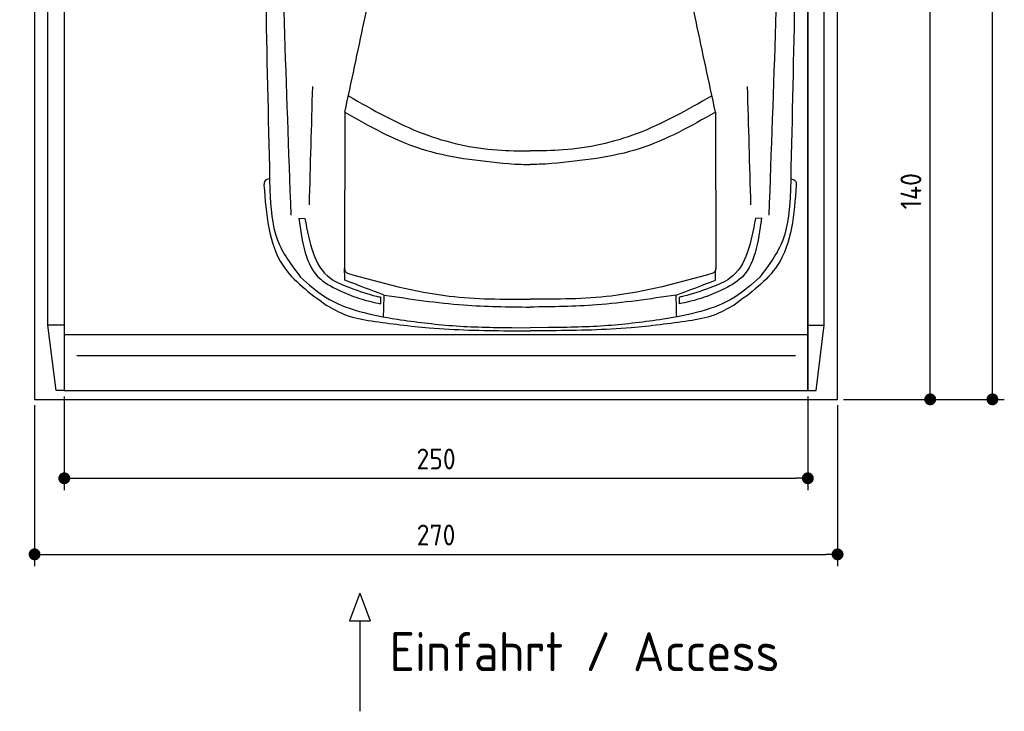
# Model space of a CAD drawing. Header units: millimetres. Extents: x -20 to 3311, y -1049 to 5673.
# Tile 1 of 4: x 0 to 3311, y -1049 to 1277. Entities that reach past the tile are written whole.
import ezdxf

# ---------------------------------------------------------------- set-up
doc = ezdxf.new("R2010")
doc.units = ezdxf.units.MM
for name, color, linetype in [('4', 3, 'Continuous'), ('5', 3, 'Continuous'), ('car', 1, 'Continuous')]:
    doc.layers.add(name, color=color, linetype=linetype)
doc.styles.get("Standard").update_dxf_attribs({"font": 'ISOCP.SHX'})
doc.dimstyles.new('GEN-ISO', dxfattribs={"dimscale": 20, "dimtxt": 3.5, "dimasz": 2, "dimexe": 2, "dimexo": 1, "dimgap": 1.5, "dimtad": 1, "dimdec": 1, "dimdsep": 46, "dimtxsty": 'STANDARD', "dimblk": 'PUNKT', "dimcen": 2, "dimclrd": 256, "dimclre": 256, "dimclrt": 2, "dimadec": 0, "dimazin": 0, "dimtp": 0.1, "dimtm": 0.1, "dimtfac": 0.71, "dimtdec": 1, "dimtmove": 2, "dimatfit": 3, "dimldrblk": 'PUNKT', "dimfxl": 1, "dimtolj": 1, "dimarcsym": 0})

# ---------------------------------------------------------------- blocks, each defined once
blk = doc.blocks.new('PUNKT')
at = {"layer": '4', "color": 0, "linetype": 'ByBlock'}
blk.add_line((-0.5, 0), (-1, 0), dxfattribs=at)
at = {"layer": '4', "color": 0, "linetype": 'ByBlock', "const_width": 0.5}
blk.add_lwpolyline([(-0.25, 0, 1), (0.25, 0, 1)], format="xyb", close=True, dxfattribs=at)
blk = doc.blocks.new('*D3')
at = {"layer": '5', "lineweight": -2}
for p, q in [((2820, 5300), (3310.6, 5300)), ((3270.6, 40), (3270.6, 5260)), ((2770, 0), (3310.6, 0))]:
    blk.add_line(p, q, dxfattribs=at)
at = {"layer": 'DEFPOINTS', "color": 0}
for p in [(2800, 5300), (3270.6, 5300), (2750, 0)]:
    blk.add_point(p, dxfattribs=at)
at = {"layer": '5', "lineweight": -2, "xscale": 40, "yscale": 40, "zscale": 40}
for p, rotation in [((3270.6, 5300), 90), ((3270.6, 0), 270)]:
    blk.add_blockref('PUNKT', p, dxfattribs=dict(at, rotation=rotation))
at = {"layer": '5', "color": 2, "insert": (3205.6, 2650), "char_height": 70, "attachment_point": 5, "rotation": 90}
blk.add_mtext('\\A1;530', dxfattribs=at)
blk = doc.blocks.new('*D4')
at = {"layer": '5', "lineweight": -2}
for p, q in [((50, -20), (50, -561.3)), ((2750, -20), (2750, -561.3)), ((90, -521.3), (2710, -521.3))]:
    blk.add_line(p, q, dxfattribs=at)
at = {"layer": 'DEFPOINTS', "color": 0}
for p in [(50, 0), (2750, 0), (2750, -521.3)]:
    blk.add_point(p, dxfattribs=at)
at = {"layer": '5', "lineweight": -2, "xscale": 40, "yscale": 40, "zscale": 40, "rotation": 180}
blk.add_blockref('PUNKT', (50, -521.3), dxfattribs=at)
at = {"layer": '5', "lineweight": -2, "xscale": 40, "yscale": 40, "zscale": 40}
blk.add_blockref('PUNKT', (2750, -521.3), dxfattribs=at)
at = {"layer": '5', "color": 2, "insert": (1400, -456.3), "char_height": 70, "attachment_point": 5}
blk.add_mtext('270', dxfattribs=at)
blk = doc.blocks.new('*D5')
at = {"layer": '5', "lineweight": -2}
for p, q in [((150, 10), (150, -305.5)), ((2650, 10), (2650, -305.5)), ((190, -265.5), (2610, -265.5))]:
    blk.add_line(p, q, dxfattribs=at)
at = {"layer": 'DEFPOINTS', "color": 0}
for p in [(150, 30), (2650, 30), (2650, -265.5)]:
    blk.add_point(p, dxfattribs=at)
at = {"layer": '5', "lineweight": -2, "xscale": 40, "yscale": 40, "zscale": 40, "rotation": 180}
blk.add_blockref('PUNKT', (150, -265.5), dxfattribs=at)
at = {"layer": '5', "lineweight": -2, "xscale": 40, "yscale": 40, "zscale": 40}
blk.add_blockref('PUNKT', (2650, -265.5), dxfattribs=at)
at = {"layer": '5', "color": 2, "insert": (1400, -200.5), "char_height": 70, "attachment_point": 5}
blk.add_mtext('250', dxfattribs=at)
blk = doc.blocks.new('*D6')
at = {"layer": '5', "lineweight": -2}
for p, q in [((2820, 1400), (3101.5, 1400)), ((3061.5, 40), (3061.5, 1360)), ((2770, 0), (3101.5, 0))]:
    blk.add_line(p, q, dxfattribs=at)
at = {"layer": 'DEFPOINTS', "color": 0}
for p in [(2800, 1400), (3061.5, 1400), (2750, 0)]:
    blk.add_point(p, dxfattribs=at)
at = {"layer": '5', "lineweight": -2, "xscale": 40, "yscale": 40, "zscale": 40}
for p, rotation in [((3061.5, 1400), 90), ((3061.5, 0), 270)]:
    blk.add_blockref('PUNKT', p, dxfattribs=dict(at, rotation=rotation))
at = {"layer": '5', "color": 2, "insert": (2996.5, 700), "char_height": 70, "attachment_point": 5, "rotation": 90}
blk.add_mtext('\\A1;140', dxfattribs=at)

msp = doc.modelspace()

# ---------------------------------------------------------------- linework, layer by layer
for p, q in [((150, 250), (95, 250)), ((122.5, 30), (95, 250)), ((2650, 250), (2705, 250)), ((2677.5, 30), (2705, 250)), ((150, 218), (2650, 218)), ((1143.48, -651.91), (1108.97, -744.61)), ((1143.48, -651.91), (1177.98, -744.61)), ((1108.97, -744.61), (1177.98, -744.61)), ((1143.48, -744.61), (1143.48, -1049.24))]:
    msp.add_line(p, q)
msp.add_lwpolyline([(2800, 5200), (2750, 5200), (2750, 5300), (50, 5300), (50, 5200), (0, 5200), (0, 1400), (50, 1400), (50, 0), (2750, 0), (2750, 1400), (2800, 1400)], close=True)
for points in [[(95, 5210), (150, 5210), (150, 30), (122.5, 30)], [(95, 250), (95, 5210)], [(150, 30), (2650, 30), (2650, 5210)], [(150, 5210), (150, 30)], [(2705, 5210), (2650, 5210), (2650, 30), (2677.5, 30)], [(2705, 250), (2705, 5210)], [(2607.98, 146.19), (1500, 146.19), (192.02, 146.19)]]:
    msp.add_lwpolyline(points)
at = {"layer": 'car'}
for p, q in [((1093.08, 965.73), (1092.21, 442.35)), ((2339.57, 965.72), (2340.42, 442.33)), ((938.65, 608.99), (959.16, 608.46)), ((2493.98, 608.97), (2473.47, 608.43)), ((1213.73, 321.37), (1213.73, 343.83)), ((2218.89, 321.36), (2218.89, 343.82)), ((1654.2, 241.16), (1716.31, 240.71)), ((1778.42, 241.15), (1716.31, 240.71)), ((1644.59, 230.58), (1716.31, 230.58)), ((1788.04, 230.58), (1716.31, 230.58))]:
    msp.add_line(p, q, dxfattribs=at)
for points, knots in [([(838.46, 3389.64), (827.53, 2910.57), (810.47, 2015.01), (831.49, 1119.5), (841.27, 703.04)], [283.9698587, 283.9698587, 283.9698587, 283.9698587, 1721.3370464, 2970.9050259, 2970.9050259, 2970.9050259, 2970.9050259]), ([(912.81, 620.01), (896.94, 1051.01), (862.83, 1977.61), (877.31, 2904.56), (889.1, 3400.37)], [0, 0, 0, 0, 1293.6136458, 2781.0913078, 2781.0913078, 2781.0913078, 2781.0913078]), ([(2519.82, 619.99), (2535.71, 1050.99), (2569.85, 1977.58), (2555.39, 2904.54), (2543.62, 3400.35)], [0, 0, 0, 0, 1293.6136458, 2781.0913078, 2781.0913078, 2781.0913078, 2781.0913078]), ([(2594.26, 3389.62), (2605.17, 2910.54), (2622.21, 2014.98), (2601.16, 1119.47), (2591.37, 703.01)], [283.9698587, 283.9698587, 283.9698587, 283.9698587, 1721.3370464, 2970.9050259, 2970.9050259, 2970.9050259, 2970.9050259]), ([(1093.08, 965.73), (1115.03, 1067.36), (1145.72, 1209.39), (1174.99, 1351.72), (1183.31, 1392.21)], [0, 0, 0, 0, 311.9023012, 435.9160376, 435.9160376, 435.9160376, 435.9160376]), ([(2339.57, 965.72), (2317.61, 1067.34), (2286.94, 1209.37), (2257.67, 1351.7), (2249.34, 1392.19)], [0, 0, 0, 0, 311.9023012, 435.9160376, 435.9160376, 435.9160376, 435.9160376]), ([(1105.73, 1020.58), (1187.41, 973.83), (1343.17, 884.68), (1557.63, 836.56), (1679.5, 836), (1716.32, 835.82)], [0, 0, 0, 0, 281.2556803, 536.382347, 646.808065, 646.808065, 646.808065, 646.808065]), ([(2326.92, 1020.56), (2245.24, 973.82), (2089.47, 884.67), (1875.01, 836.56), (1753.14, 835.99), (1716.32, 835.82)], [0, 0, 0, 0, 281.2556803, 536.382347, 646.808065, 646.808065, 646.808065, 646.808065]), ([(1093.08, 965.73), (1175.76, 919.08), (1346.79, 822.57), (1542.37, 802.98), (1643.41, 792.86)], [0, 0, 0, 0, 281.575554, 582.4593078, 582.4593078, 582.4593078, 582.4593078]), ([(2339.57, 965.72), (2256.88, 919.06), (2085.85, 822.56), (1890.27, 802.97), (1789.23, 792.86)], [0, 0, 0, 0, 281.575554, 582.4593078, 582.4593078, 582.4593078, 582.4593078]), ([(1643.41, 792.86), (1657.63, 791.93), (1681.91, 790.35), (1706.24, 790.27), (1716.32, 790.24)], [0, 0, 0, 0, 42.7526719, 72.9754445, 72.9754445, 72.9754445, 72.9754445]), ([(1789.23, 792.86), (1775.01, 791.93), (1750.73, 790.35), (1726.4, 790.27), (1716.32, 790.24)], [0, 0, 0, 0, 42.7526719, 72.9754445, 72.9754445, 72.9754445, 72.9754445]), ([(840.34, 741.43), (833.76, 740.01), (821.86, 737.46), (821.53, 725.62), (821.38, 720.33)], [0, 0, 0, 0, 17.6855738, 31.9747259, 31.9747259, 31.9747259, 31.9747259]), ([(2592.29, 741.4), (2598.88, 739.99), (2610.77, 737.43), (2611.11, 725.59), (2611.26, 720.3)], [0, 0, 0, 0, 17.6855738, 31.9747259, 31.9747259, 31.9747259, 31.9747259]), ([(821.38, 720.33), (828.86, 622.59), (841.72, 454.8), (975.1, 357.55), (1030.8, 316.94)], [0, 0, 0, 0, 276.6193928, 474.9249952, 474.9249952, 474.9249952, 474.9249952]), ([(841.27, 703.04), (844.19, 645.24), (849.63, 537.46), (913.84, 451.28), (943.61, 411.32)], [0, 0, 0, 0, 169.1446437, 315.395211, 315.395211, 315.395211, 315.395211]), ([(2611.26, 720.3), (2603.77, 622.57), (2590.91, 454.77), (2457.52, 357.53), (2401.83, 316.92)], [0, 0, 0, 0, 276.6193928, 474.9249952, 474.9249952, 474.9249952, 474.9249952]), ([(2591.37, 703.01), (2588.45, 645.22), (2583.01, 537.44), (2518.79, 451.26), (2489.02, 411.3)], [0, 0, 0, 0, 169.1446437, 315.395211, 315.395211, 315.395211, 315.395211]), ([(938.65, 608.99), (949.21, 528.96), (963.7, 419.06), (1057.12, 374.82), (1082.5, 362.8)], [0, 0, 0, 0, 218.0440249, 299.4054584, 299.4054584, 299.4054584, 299.4054584]), ([(959.16, 608.46), (973.78, 528.22), (993.46, 420.25), (1088.25, 384.06), (1112.59, 374.77)], [0, 0, 0, 0, 218.4397328, 293.9209562, 293.9209562, 293.9209562, 293.9209562]), ([(2473.47, 608.43), (2458.85, 528.19), (2439.17, 420.23), (2344.38, 384.04), (2320.04, 374.75)], [0, 0, 0, 0, 218.4397328, 293.9209562, 293.9209562, 293.9209562, 293.9209562]), ([(2493.98, 608.97), (2483.42, 528.93), (2468.93, 419.04), (2375.51, 374.8), (2350.13, 362.78)], [0, 0, 0, 0, 218.0440249, 299.4054584, 299.4054584, 299.4054584, 299.4054584]), ([(1092.21, 442.35), (1092.44, 438.4), (1092.9, 430.63), (1099.22, 426.12), (1102.33, 423.9)], [0, 0, 0, 0, 11.2191559, 22.0826584, 22.0826584, 22.0826584, 22.0826584]), ([(2340.42, 442.33), (2340.19, 438.38), (2339.73, 430.61), (2333.41, 426.11), (2330.3, 423.89)], [0, 0, 0, 0, 11.2191559, 22.0826584, 22.0826584, 22.0826584, 22.0826584]), ([(943.61, 411.32), (970.79, 387.19), (1061.62, 306.54), (1183.53, 284.55), (1268.95, 269.15)], [0, 0, 0, 0, 107.7841305, 360.2185818, 360.2185818, 360.2185818, 360.2185818]), ([(1102.33, 423.9), (1215.54, 392.48), (1416.71, 336.64), (1625.17, 336.64), (1716.31, 336.64)], [0, 0, 0, 0, 350.4108358, 622.6640922, 622.6640922, 622.6640922, 622.6640922]), ([(2330.3, 423.89), (2217.09, 392.47), (2015.92, 336.63), (1807.46, 336.63), (1716.31, 336.64)], [0, 0, 0, 0, 350.4108358, 622.6640922, 622.6640922, 622.6640922, 622.6640922]), ([(2489.02, 411.3), (2461.84, 387.17), (2371.01, 306.52), (2249.1, 284.54), (2163.67, 269.13)], [0, 0, 0, 0, 107.7841305, 360.2185818, 360.2185818, 360.2185818, 360.2185818]), ([(1112.59, 374.77), (1141.43, 364.2), (1174.74, 351.99), (1209.38, 344.74), (1214.03, 343.77)], [0, 0, 0, 0, 91.8951121, 106.1269216, 106.1269216, 106.1269216, 106.1269216]), ([(2320.04, 374.75), (2291.2, 364.18), (2257.88, 351.98), (2223.25, 344.73), (2218.6, 343.76)], [0, 0, 0, 0, 91.8951121, 106.1269216, 106.1269216, 106.1269216, 106.1269216]), ([(1082.5, 362.8), (1103.85, 353.76), (1146.28, 335.78), (1191.34, 326.16), (1213.73, 321.37)], [0, 0, 0, 0, 69.377531, 137.8923851, 137.8923851, 137.8923851, 137.8923851]), ([(1225.53, 350.79), (1314.35, 337.5), (1477.1, 313.15), (1641.59, 311.2), (1716.31, 310.32)], [0, 0, 0, 0, 269.0483183, 492.9614238, 492.9614238, 492.9614238, 492.9614238]), ([(2207.1, 350.78), (2118.28, 337.49), (1955.53, 313.15), (1791.03, 311.2), (1716.31, 310.32)], [0, 0, 0, 0, 269.0483183, 492.9614238, 492.9614238, 492.9614238, 492.9614238]), ([(2350.13, 362.78), (2328.78, 353.74), (2286.35, 335.77), (2241.28, 326.14), (2218.89, 321.36)], [0, 0, 0, 0, 69.377531, 137.8923851, 137.8923851, 137.8923851, 137.8923851]), ([(1030.8, 316.94), (1052.76, 304.47), (1100.03, 277.61), (1153.73, 268.57), (1182.49, 263.74)], [0, 0, 0, 0, 75.1751048, 161.8549901, 161.8549901, 161.8549901, 161.8549901]), ([(2401.83, 316.92), (2379.87, 304.45), (2332.59, 277.59), (2278.89, 268.56), (2250.14, 263.72)], [0, 0, 0, 0, 75.1751048, 161.8549901, 161.8549901, 161.8549901, 161.8549901]), ([(1268.95, 269.15), (1330.89, 260.9), (1458.74, 243.88), (1587.71, 242.08), (1654.2, 241.16)], [0, 0, 0, 0, 187.2779954, 386.5628783, 386.5628783, 386.5628783, 386.5628783]), ([(2163.67, 269.13), (2101.73, 260.89), (1973.88, 243.88), (1844.91, 242.08), (1778.42, 241.15)], [0, 0, 0, 0, 187.2779954, 386.5628783, 386.5628783, 386.5628783, 386.5628783]), ([(1182.49, 263.74), (1247.14, 254.91), (1400.41, 233.98), (1555.13, 231.82), (1644.59, 230.58)], [0, 0, 0, 0, 195.6036309, 463.6607574, 463.6607574, 463.6607574, 463.6607574]), ([(2250.14, 263.72), (2185.48, 254.89), (2032.22, 233.97), (1877.49, 231.82), (1788.04, 230.58)], [0, 0, 0, 0, 195.6036309, 463.6607574, 463.6607574, 463.6607574, 463.6607574])]:
    msp.add_open_spline(points, degree=3, knots=knots, dxfattribs=at)
for points in [[(974.16, 654.19), (977.85, 786.86), (981.54, 919.54), (985.22, 1052.22)], [(2458.47, 654.16), (2454.79, 786.84), (2451.11, 919.52), (2447.42, 1052.2)], [(1093.35, 400.41), (1093.03, 413.48), (1092.71, 426.55), (1092.39, 439.62)], [(2339.28, 400.39), (2339.6, 413.46), (2339.92, 426.53), (2340.24, 439.61)], [(1225.53, 350.79), (1181.47, 367.33), (1137.41, 383.87), (1093.35, 400.41)], [(2207.1, 350.78), (2251.16, 367.32), (2295.22, 383.85), (2339.28, 400.39)], [(1223.52, 277.52), (1224.19, 301.94), (1224.86, 326.37), (1225.53, 350.79)], [(2209.11, 277.5), (2208.44, 301.93), (2207.77, 326.36), (2207.1, 350.78)]]:
    msp.add_open_spline(points, degree=3, dxfattribs=at)

# ---------------------------------------------------------------- texts
msp.add_text('Einfahrt / Access', height=131.25).set_placement((1243.89, -914.18))

# ---------------------------------------------------------------- dimensions: what is measured, and where the dimension line sits
at = {"layer": '5'}
for base, p2, picture, middle in [((3270.6, 5300), (2800, 5300), '*D3', (3205.6, 2650)), ((3061.5, 1400), (2800, 1400), '*D6', (2996.5, 700))]:
    dim = msp.add_linear_dim(base=base, p1=(2750, 0), p2=p2, angle=270, dimstyle='GEN-ISO', override={"dimlfac": 0.1}, dxfattribs=at)
    dim.commit()
    dim.dimension.update_dxf_attribs({"geometry": picture, "text_midpoint": middle})
for base, p1, p2, picture, middle in [((2750, -521.33), (50, 0), (2750, 0), '*D4', (1400, -456.32)), ((2650, -265.52), (150, 30), (2650, 30), '*D5', (1400, -200.51))]:
    dim = msp.add_linear_dim(base=base, p1=p1, p2=p2, dimstyle='GEN-ISO', override={"dimlfac": 0.1, "dimtolj": 0}, dxfattribs=at)
    dim.commit()
    dim.dimension.update_dxf_attribs({"geometry": picture, "text_midpoint": middle})

doc.saveas('drawing.dxf')
